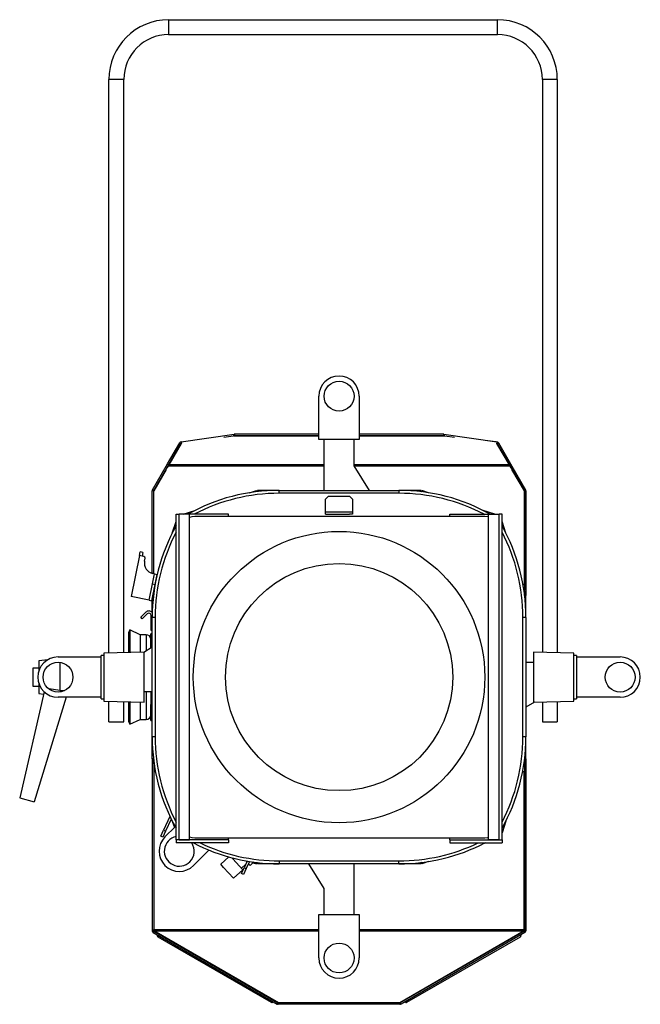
# Model space of a CAD drawing. Header units: millimetres. Extents: x 20 to 1416, y -882 to 676.
# Tile 8 of 12: x 20 to 435, y 17 to 676. Entities that reach past the tile are written whole.
import ezdxf

# ---------------------------------------------------------------- set-up
doc = ezdxf.new("R2010")
doc.units = ezdxf.units.MM

msp = doc.modelspace()

# ---------------------------------------------------------------- linework, layer by layer
at = {"color": 7, "linetype": 'Continuous', "lineweight": 25}
for p, q in [((119.5, 675.89), (119.5, 665.89)), ((119.5, 675.89), (339.5, 675.89)), ((339.5, 665.89), (339.5, 675.89)), ((119.5, 665.89), (339.5, 665.89)), ((89.5, 635.89), (79.5, 635.89)), ((79.5, 251.98), (79.5, 635.89)), ((89.5, 252.24), (89.5, 635.89)), ((379.5, 635.89), (369.5, 635.89)), ((369.5, 635.89), (369.5, 252.44)), ((379.5, 635.89), (379.5, 252.18)), ((220, 394.89), (220, 423.89)), ((247, 423.89), (247, 394.89)), ((127.9, 393.4), (163.33, 398.38)), ((156.38, 396.45), (162.77, 397.33)), ((164.5, 397.33), (162.77, 397.33)), ((163.03, 397.33), (163.47, 397.39)), ((163.33, 398.38), (163.47, 397.39)), ((163.43, 397.38), (164.5, 397.38)), ((163.53, 398.39), (163.53, 397.39)), ((220, 398.39), (163.53, 398.39)), ((220, 397.39), (163.53, 397.39)), ((164.5, 397.33), (164.5, 397.39)), ((164.5, 397.33), (220, 397.33)), ((303.47, 398.39), (247, 398.39)), ((303.47, 397.39), (247, 397.39)), ((247, 397.33), (302.5, 397.33)), ((302.5, 397.33), (302.5, 397.39)), ((302.5, 397.38), (303.57, 397.38)), ((304.23, 397.33), (302.5, 397.33)), ((303.47, 398.39), (303.47, 397.39)), ((303.67, 398.38), (303.53, 397.39)), ((303.53, 397.39), (303.97, 397.33)), ((303.67, 398.38), (339.1, 393.4)), ((304.23, 397.33), (310.62, 396.45)), ((118.75, 378.62), (126.89, 392.71)), ((127.88, 392.35), (119.54, 377.91)), ((119.57, 377.93), (127.9, 392.36)), ((119.62, 378.12), (127.75, 392.21)), ((126.89, 392.71), (127.75, 392.21)), ((127.9, 393.4), (128.04, 392.46)), ((247, 394.89), (220, 394.89)), ((223.55, 360.89), (223.55, 394.89)), ((243.45, 394.89), (243.45, 377.31)), ((333.08, 394.24), (338.38, 393.63)), ((338.38, 393.63), (338.38, 393.5)), ((338.46, 393.49), (338.38, 393.63)), ((339.1, 393.4), (338.96, 392.46)), ((339.1, 392.36), (347.43, 377.93)), ((347.47, 377.89), (339.12, 392.35)), ((340.11, 392.71), (339.25, 392.21)), ((339.25, 392.21), (347.38, 378.12)), ((340.11, 392.71), (348.25, 378.62)), ((108.69, 361.19), (118.75, 378.62)), ((109.5, 360.49), (119.03, 377)), ((109.55, 360.69), (119.62, 378.12)), ((119.09, 377.11), (118.4, 375.93)), ((118.4, 375.93), (118.4, 375.91)), ((118.75, 378.62), (119.62, 378.12)), ((223.55, 377), (119.03, 377)), ((223.55, 377.93), (119.57, 377.93)), ((347.43, 377.93), (243.45, 377.93)), ((243.45, 377.31), (253.71, 360.89)), ((347.97, 377), (243.65, 377)), ((348.25, 378.62), (347.38, 378.12)), ((347.38, 378.12), (357.45, 360.69)), ((348.6, 375.93), (347.92, 377.11)), ((347.97, 377), (357.5, 360.49)), ((348.25, 378.62), (358.31, 361.19)), ((348.6, 375.93), (348.6, 375.91)), ((117.83, 374.94), (109.5, 360.51)), ((117.83, 374.94), (117.85, 374.94)), ((349.16, 374.94), (349.17, 374.94)), ((357.5, 360.51), (349.17, 374.94)), ((109.5, 360.49), (108.5, 360.49)), ((108.5, 305.32), (108.5, 360.49)), ((108.69, 361.19), (109.55, 360.69)), ((109.5, 305.1), (109.5, 360.49)), ((109.5, 305.1), (109.5, 360.49)), ((173.59, 359.3), (178.18, 360.79)), ((178.3, 360.43), (178.18, 360.79)), ((178.42, 360.31), (178.52, 359.98)), ((178.76, 360.37), (178.76, 359.85)), ((178.84, 360.89), (178.84, 360.52)), ((193.5, 360.89), (178.84, 360.89)), ((193.5, 358.89), (193.5, 360.89)), ((193.5, 360.89), (273.5, 360.89)), ((273.5, 358.89), (193.5, 358.89)), ((224.5, 354.9), (226.5, 356.9)), ((226.5, 356.9), (240.5, 356.9)), ((240.5, 356.9), (242.5, 354.9)), ((273.5, 360.89), (273.5, 358.89)), ((288.16, 360.89), (273.5, 360.89)), ((288.16, 360.89), (288.16, 360.52)), ((288.58, 360.31), (288.48, 359.98)), ((288.71, 360.43), (288.82, 360.79)), ((293.41, 359.3), (288.82, 360.79)), ((357.45, 360.69), (358.31, 361.19)), ((357.5, 297.74), (357.5, 360.49)), ((358.5, 360.49), (357.5, 360.49)), ((357.5, 360.49), (357.5, 293.97)), ((358.5, 360.49), (358.5, 290.55)), ((224.5, 346.4), (224.5, 354.9)), ((242.5, 354.9), (242.5, 346.4)), ((124.5, 126.89), (124.5, 344.89)), ((124.5, 344.89), (126.5, 344.89)), ((133.5, 344.89), (126.5, 344.89)), ((126.5, 126.89), (126.5, 344.89)), ((129.26, 344.89), (137.08, 347.43)), ((133.5, 126.89), (133.5, 344.89)), ((159.5, 344.89), (133.5, 344.89)), ((331, 343.39), (137, 343.39)), ((159.5, 343.39), (159.5, 344.89)), ((224.5, 344.89), (224.5, 346.4)), ((224.5, 346.4), (242.5, 346.4)), ((224.5, 344.89), (240.5, 344.89)), ((242.5, 344.89), (240.5, 344.89)), ((242.5, 346.4), (242.5, 344.89)), ((307.5, 343.39), (307.5, 344.89)), ((307.5, 344.89), (333.5, 344.89)), ((337.74, 344.89), (329.93, 347.43)), ((333.5, 126.89), (333.5, 344.89)), ((333.5, 344.89), (340.5, 344.89)), ((340.5, 126.89), (340.5, 344.89)), ((342.5, 344.89), (340.5, 344.89)), ((342.5, 126.89), (342.5, 344.89)), ((121.96, 332.32), (124.5, 340.14)), ((345.04, 332.32), (342.5, 340.14)), ((100.05, 317.22), (94.49, 289.78)), ((100.05, 317.22), (100.55, 319.67)), ((101.72, 316.89), (100.05, 317.22)), ((102.21, 319.34), (100.55, 319.67)), ((102.21, 319.34), (101.72, 316.89)), ((102.99, 316.63), (101.72, 316.89)), ((103.38, 313.49), (103.77, 315.45)), ((108.75, 298.21), (110.12, 304.98)), ((110.12, 304.98), (108.85, 305.24)), ((110.12, 304.98), (111.79, 304.64)), ((110.41, 297.87), (111.79, 304.64)), ((106.54, 287.34), (108.75, 298.21)), ((108.21, 287), (110.41, 297.87)), ((108.75, 298.21), (110.41, 297.87)), ((110.42, 297.74), (110.39, 297.74)), ((357.5, 297.74), (356.58, 297.74)), ((109.03, 290.63), (109.76, 290.63)), ((109.08, 290.98), (109.55, 290.82)), ((109.83, 294.97), (110.1, 295.81)), ((358.4, 291.21), (356.9, 295.81)), ((357.92, 290.98), (357.22, 290.75)), ((357.97, 290.63), (357.6, 290.63)), ((358.4, 291.21), (358.04, 291.1)), ((358.12, 290.55), (358.5, 290.55)), ((358.5, 275.89), (358.5, 290.55)), ((106.54, 287.34), (94.49, 289.78)), ((106.54, 287.34), (108.21, 287)), ((108.5, 279.2), (108.5, 288.43)), ((104.18, 279.28), (100.82, 275.92)), ((105.24, 278.22), (101.88, 274.86)), ((107.8, 275.16), (107.8, 277.16)), ((101.88, 274.86), (100.82, 275.92)), ((107.8, 275.16), (108.5, 275.16)), ((107.8, 271.17), (107.8, 275.16)), ((107.8, 271.17), (107.8, 271.15)), ((108.5, 271.17), (107.8, 271.17)), ((107.8, 267.16), (107.8, 271.15)), ((107.8, 271.15), (108.5, 271.15)), ((110.5, 275.89), (108.5, 275.89)), ((108.5, 195.89), (108.5, 275.89)), ((110.5, 275.89), (110.5, 195.89)), ((358.5, 275.89), (356.5, 275.89)), ((356.5, 195.89), (356.5, 275.89)), ((358.5, 275.89), (358.5, 195.89)), ((93.55, 267.5), (92.7, 265.69)), ((92.7, 265.69), (92.7, 252.33)), ((100.44, 264.28), (93.55, 267.5)), ((93.55, 267.5), (93.55, 252.35)), ((104.5, 264.28), (100.44, 264.28)), ((100.44, 264.28), (100.44, 252.53)), ((104.5, 264.28), (104.5, 253.6)), ((108.5, 264.89), (107.5, 264.89)), ((107.5, 259.02), (107.5, 264.89)), ((108.5, 267.16), (107.8, 267.16)), ((108.5, 259.02), (107.5, 259.02)), ((107.5, 255.48), (107.5, 259.02)), ((103.1, 252.6), (76.1, 251.89)), ((76.1, 251.89), (76.1, 227.71)), ((102.88, 252.59), (108.5, 256.1)), ((103.1, 219.18), (103.1, 252.6)), ((390.6, 251.89), (363.6, 252.6)), ((363.6, 252.6), (363.6, 219.19)), ((390.6, 238.98), (390.6, 251.89)), ((38.66, 247.53), (32.7, 246.89)), ((32.7, 246.89), (32.7, 240.18)), ((45.5, 249.39), (74.4, 249.39)), ((46.7, 245.82), (46.7, 226.88)), ((76.1, 250.39), (74.4, 250.39)), ((74.4, 221.39), (74.4, 250.39)), ((358.5, 245.84), (363.6, 245.84)), ((392.3, 250.39), (390.6, 250.39)), ((392.3, 250.39), (392.3, 221.39)), ((392.3, 245.84), (392.5, 245.84)), ((392.5, 222.39), (392.5, 249.39)), ((392.5, 249.39), (421.5, 249.39)), ((32.7, 241.89), (28.7, 241.89)), ((28.7, 241.89), (28.7, 229.89)), ((390.6, 219.89), (390.6, 238.98)), ((32.7, 231.6), (32.7, 224.89)), ((36.26, 226.05), (19.87, 155.08)), ((28.7, 229.89), (32.7, 229.89)), ((32.7, 224.89), (35.91, 224.55)), ((46.7, 226.88), (39.69, 227.94)), ((76.1, 227.71), (76.1, 219.89)), ((108.5, 225.94), (103.1, 225.94)), ((104.5, 225.94), (104.5, 207.5)), ((107.5, 225.94), (107.5, 217.5)), ((392.5, 225.94), (392.3, 225.94)), ((50.9, 222.39), (29.53, 152.49)), ((74.4, 222.39), (45.5, 222.39)), ((74.4, 221.39), (76.1, 221.39)), ((76.1, 219.89), (103.1, 219.18)), ((79.5, 205.89), (79.5, 219.8)), ((89.5, 205.89), (89.5, 219.54)), ((92.7, 219.46), (92.7, 206.1)), ((93.55, 219.43), (93.55, 204.29)), ((100.44, 219.25), (100.44, 207.5)), ((107.5, 212.77), (107.5, 217.5)), ((364.13, 219.2), (358.5, 215.68)), ((363.6, 219.19), (390.6, 219.89)), ((369.5, 219.34), (369.5, 205.89)), ((379.5, 219.6), (379.5, 205.89)), ((390.6, 221.39), (392.3, 221.39)), ((421.5, 222.39), (392.5, 222.39)), ((108.5, 212.77), (107.5, 212.77)), ((107.5, 206.89), (107.5, 212.77)), ((79.5, 205.89), (89.5, 205.89)), ((92.7, 206.1), (93.55, 204.29)), ((93.55, 204.29), (100.44, 207.5)), ((100.44, 207.5), (104.5, 207.5)), ((107.5, 206.89), (108.5, 206.89)), ((369.5, 205.89), (379.5, 205.89)), ((110.5, 195.89), (108.5, 195.89)), ((108.5, 181.23), (108.5, 195.89)), ((358.5, 195.89), (356.5, 195.89)), ((358.5, 181.23), (358.5, 195.89)), ((108.5, 181.23), (108.5, 66.12)), ((108.88, 181.23), (108.5, 181.23)), ((108.6, 180.57), (108.96, 180.69)), ((108.6, 180.57), (110.1, 175.98)), ((109.03, 181.15), (109.5, 181.15)), ((109.08, 180.81), (109.55, 180.96)), ((358.4, 180.57), (356.9, 175.98)), ((357.92, 180.81), (357.47, 180.95)), ((357.97, 181.15), (357.48, 181.15)), ((358.4, 180.57), (358.04, 180.69)), ((358.12, 181.23), (358.5, 181.23)), ((358.5, 181.23), (358.5, 66.12)), ((109.5, 177.81), (109.5, 66.12)), ((109.7, 172.7), (109.7, 66.98)), ((109.7, 172.7), (110.67, 172.7)), ((356.33, 172.7), (357.3, 172.7)), ((357.3, 66.98), (357.3, 172.7)), ((357.5, 177.81), (357.5, 66.12)), ((19.87, 155.08), (29.53, 152.49)), ((120.4, 142.66), (116.09, 133.34)), ((121.25, 140.9), (117.45, 132.71)), ((121.96, 139.47), (123.35, 135.19)), ((345.04, 139.47), (342.5, 131.65)), ((114.3, 129.49), (116.09, 133.34)), ((117.45, 132.71), (115.66, 128.86)), ((116.09, 133.34), (117.45, 132.71)), ((117.06, 128.89), (123.92, 135.75)), ((115.66, 128.86), (114.3, 129.49)), ((159.5, 126.89), (124.5, 126.89)), ((124.5, 126.89), (124.5, 124.89)), ((126.5, 126.89), (124.5, 126.89)), ((126.5, 126.89), (133.5, 126.89)), ((126.5, 126.89), (126.5, 126.89)), ((159.5, 126.89), (133.5, 126.89)), ((137, 128.39), (331, 128.39)), ((159.5, 126.89), (159.5, 128.39)), ((159.5, 126.89), (159.5, 124.89)), ((159.5, 126.89), (159.5, 126.89)), ((307.5, 126.89), (307.5, 128.39)), ((307.5, 126.89), (307.5, 124.89)), ((307.5, 126.89), (342.5, 126.89)), ((307.5, 126.89), (307.5, 126.89)), ((307.5, 126.89), (333.5, 126.89)), ((340.5, 126.89), (333.5, 126.89)), ((340.5, 126.89), (342.5, 126.89)), ((340.5, 126.89), (340.5, 126.89)), ((342.5, 126.89), (342.5, 124.89)), ((159.5, 124.89), (124.5, 124.89)), ((146.44, 120.09), (136.15, 109.8)), ((307.5, 124.89), (342.5, 124.89)), ((331.59, 124.89), (329.93, 124.35)), ((159.72, 115.54), (154.32, 110.62)), ((162.54, 114.23), (161.87, 114.96)), ((169.17, 106.98), (162.54, 114.23)), ((172.12, 112.73), (170.07, 108.32)), ((171.86, 112.18), (171.21, 112.9)), ((173.65, 112.48), (171.43, 107.69)), ((175.19, 112.24), (175.85, 111.52)), ((176.14, 111.79), (175.82, 112.15)), ((176.14, 111.79), (176.44, 112.06)), ((193.5, 112.89), (273.5, 112.89)), ((193.5, 112.89), (193.5, 110.89)), ((273.5, 110.89), (273.5, 112.89)), ((293.41, 112.49), (288.82, 111)), ((156.26, 108.5), (154.32, 110.62)), ((162.89, 101.24), (156.26, 108.5)), ((162.89, 101.24), (169.17, 106.98)), ((168.25, 107.97), (171.12, 110.59)), ((168.28, 104.47), (170.07, 108.32)), ((171.43, 107.69), (169.65, 103.84)), ((170.07, 108.32), (171.43, 107.69)), ((174, 109.84), (172.96, 110.98)), ((175.85, 111.52), (174, 109.84)), ((175.85, 111.52), (176.14, 111.79)), ((176.03, 111.69), (178.18, 111)), ((178.3, 111.35), (178.18, 111)), ((178.42, 111.47), (178.56, 111.92)), ((178.47, 111.49), (178.57, 111.79)), ((178.71, 111.48), (178.71, 111.77)), ((178.76, 111.42), (178.76, 111.94)), ((178.84, 110.89), (178.84, 111.27)), ((193.5, 110.89), (178.84, 110.89)), ((273.5, 110.89), (193.5, 110.89)), ((223.55, 94.47), (213.29, 110.89)), ((243.45, 110.89), (243.45, 76.89)), ((288.16, 110.89), (273.5, 110.89)), ((288.16, 110.89), (288.16, 111.27)), ((288.24, 111.42), (288.24, 111.89)), ((288.24, 111.48), (288.5, 111.48)), ((288.29, 111.48), (288.29, 111.77)), ((288.58, 111.47), (288.43, 111.94)), ((288.53, 111.49), (288.43, 111.79)), ((288.71, 111.35), (288.82, 111)), ((169.65, 103.84), (168.28, 104.47)), ((223.55, 76.89), (223.55, 94.47)), ((220, 76.89), (247, 76.89)), ((220, 47.89), (220, 76.89)), ((247, 76.89), (247, 47.89)), ((108.5, 66.12), (109.5, 66.12)), ((109.55, 65.92), (108.69, 65.42)), ((109.7, 65.99), (109.7, 66.98)), ((109.7, 66.98), (220, 66.98)), ((109.7, 65.99), (109.7, 65.98)), ((109.7, 65.99), (220, 65.99)), ((192.93, 17.89), (109.7, 65.98)), ((109.82, 65.91), (109.84, 65.81)), ((247, 66.98), (357.3, 66.98)), ((247, 65.99), (357.3, 65.99)), ((357.3, 65.98), (274.07, 17.89)), ((357.16, 65.81), (357.18, 65.91)), ((357.3, 66.98), (357.3, 65.99)), ((357.3, 65.98), (357.3, 65.99)), ((357.45, 65.92), (358.31, 65.42)), ((358.5, 66.12), (357.5, 66.12)), ((109.7, 65.78), (109.2, 64.91)), ((109.2, 64.91), (192.05, 17.08)), ((109.7, 65.78), (192.55, 17.95)), ((109.84, 65.9), (109.84, 65.81)), ((192.84, 17.89), (109.84, 65.81)), ((112.23, 62.12), (188.12, 18.3)), ((357.16, 65.81), (274.16, 17.89)), ((357.3, 65.78), (274.45, 17.95)), ((357.8, 64.91), (274.95, 17.08)), ((278.89, 18.3), (354.77, 62.12)), ((357.16, 65.9), (357.16, 65.81)), ((357.3, 65.78), (357.8, 64.91)), ((192.05, 17.08), (192.55, 17.95)), ((192.64, 17.91), (192.38, 16.94)), ((192.75, 17.89), (192.75, 16.89)), ((274.25, 17.89), (192.75, 17.89)), ((274.25, 16.89), (192.75, 16.89)), ((192.89, 17.89), (192.89, 17.91)), ((274.11, 17.89), (274.11, 17.91)), ((274.25, 17.89), (274.25, 16.89)), ((274.36, 17.91), (274.62, 16.94)), ((274.95, 17.08), (274.45, 17.95))]:
    msp.add_line(p, q, dxfattribs=at)
at = {"color": 7, "linetype": 'Continuous', "lineweight": 25, "flags": 128}
for points in [[(137, 343.39), (135.05, 343.2), (133.5, 342.76)], [(333.5, 343.07), (332.95, 343.2), (331, 343.39)], [(133.5, 129.02), (135.05, 128.58), (137, 128.39)], [(331, 128.39), (332.95, 128.58), (333.5, 128.71)]]:
    msp.add_lwpolyline(points, dxfattribs=at)
at = {"color": 7, "linetype": 'Continuous', "lineweight": 25}
for centre, radius in [((233.5, 423.89), 10), ((233.5, 235.89), 97.5), ((233.5, 235.89), 76), ((45.5, 235.89), 10), ((421.5, 235.89), 10), ((233.5, 47.89), 10)]:
    msp.add_circle(centre, radius, dxfattribs=at)
for centre, radius, start, end in [((119.5, 635.89), 40, 90, 180), ((339.5, 635.89), 40, 0, 90), ((119.5, 635.89), 30, 90, 180), ((339.5, 635.89), 30, 0, 90), ((233.5, 423.89), 13.5, 0, 180), ((163.53, 396.99), 1.4, 90, 98), ((163.53, 396.99), 0.4, 90, 98), ((303.47, 396.99), 1.4, 82, 90), ((303.47, 396.99), 0.4, 82, 90), ((128.1, 392.01), 1.4, 98, 150), ((128.1, 392.01), 0.4, 110.61207, 150), ((338.9, 392.01), 0.4, 30, 82), ((338.9, 392.01), 1.4, 30, 82), ((109.9, 360.49), 1.4, 150, 180), ((109.9, 360.49), 0.4, 150, 180), ((193.5, 235.89), 125, 90, 119.28053), ((193.5, 235.89), 123, 90, 117.60306), ((273.5, 235.89), 125, 60.71947, 90), ((273.5, 235.89), 123, 62.39694, 90), ((357.1, 360.49), 0.4, 0, 30), ((357.1, 360.49), 1.4, 0, 30), ((233.5, 275.89), 125, 150.69189, 180), ((233.5, 275.89), 125, 0, 29.30811), ((233.5, 275.89), 123, 152.39694, 180), ((233.5, 275.89), 123, 0, 27.60306), ((102.79, 315.65), 1, 348.54298, 78.54298), ((110.24, 312.1), 7, 168.54298, 258.54298), ((106.3, 277.16), 3, 41.62316, 135), ((106.3, 277.16), 1.5, 360, 135), ((104.5, 261.28), 3, 360, 90), ((45.5, 235.89), 13.5, 90, 270), ((421.5, 235.89), 13.5, 270, 90), ((104.5, 210.5), 3, 270, 0), ((233.5, 195.89), 125, 180, 209.30811), ((233.5, 195.89), 123, 180, 207.60306), ((233.5, 195.89), 125, 330.69189, 0), ((233.5, 195.89), 123, 332.39694, 0), ((126.6, 119.35), 13.5, 135, 315), ((126.6, 119.35), 10, 102.1298, 315), ((126.6, 119.35), 10, 315, 33.69014), ((193.5, 235.89), 125, 242.62299, 270), ((193.5, 235.89), 123, 244.48054, 270), ((273.5, 235.89), 125, 270, 297.37701), ((273.5, 235.89), 123, 270, 295.51946), ((109.9, 66.12), 1.4, 180, 210), ((109.9, 66.12), 0.4, 180, 210), ((357.1, 66.12), 0.4, 330, 0), ((357.1, 66.12), 1.4, 330, 0), ((112.67, 62.89), 0.889, 148.96875, 240), ((354.33, 62.89), 0.889, 300, 31.03125), ((233.5, 47.89), 13.5, 180, 0), ((188.56, 19.07), 0.889, 240, 331.03125), ((192.75, 18.29), 1.4, 255, 270), ((192.75, 18.29), 0.4, 255, 270), ((274.25, 18.29), 0.4, 270, 285), ((274.25, 18.29), 1.4, 270, 285), ((278.44, 19.07), 0.889, 208.96875, 300)]:
    msp.add_arc(centre, radius, start, end, dxfattribs=at)
msp.add_ellipse((-945.57, 235.89), major_axis=(1383.81, -0.42), ratio=0.009028, start_param=5.511957, end_param=5.515278, dxfattribs=at)
for points, knots in [([(119.03, 377), (119.08, 377.1), (119.12, 377.2), (119.21, 377.39), (119.26, 377.48), (119.35, 377.65), (119.39, 377.72), (119.48, 377.85), (119.53, 377.9), (119.57, 377.93)], [0, 0, 0, 0, 0.25, 0.25, 0.5, 0.5, 0.75, 0.75, 1, 1, 1, 1]), ([(347.43, 377.93), (347.47, 377.9), (347.52, 377.85), (347.61, 377.72), (347.65, 377.65), (347.74, 377.48), (347.79, 377.39), (347.88, 377.2), (347.92, 377.1), (347.97, 377)], [0, 0, 0, 0, 0.25, 0.25, 0.5, 0.5, 0.75, 0.75, 1, 1, 1, 1]), ([(178.52, 359.93), (178.51, 359.96), (178.47, 360.1), (178.44, 360.22), (178.42, 360.31)], [0, 0, 0, 0, 0.185079, 1, 1, 1, 1]), ([(178.76, 360.37), (178.77, 360.27), (178.77, 360.14), (178.78, 359.98), (178.78, 359.93)], [0, 0, 0, 0, 0.744955, 1, 1, 1, 1]), ([(288.24, 360.37), (288.24, 360.27), (288.23, 360.14), (288.22, 359.99), (288.22, 359.95)], [0, 0, 0, 0, 0.771329, 1, 1, 1, 1]), ([(288.47, 359.91), (288.48, 359.94), (288.53, 360.1), (288.56, 360.22), (288.58, 360.31)], [0, 0, 0, 0, 0.229386, 1, 1, 1, 1]), ([(109.44, 290.61), (109.41, 290.62), (109.25, 290.62), (109.12, 290.63), (109.03, 290.63)], [0, 0, 0, 0, 0.228671, 1, 1, 1, 1]), ([(109.08, 290.98), (109.17, 290.95), (109.29, 290.92), (109.43, 290.88), (109.46, 290.87)], [0, 0, 0, 0, 0.814921, 1, 1, 1, 1]), ([(357.56, 290.61), (357.59, 290.62), (357.75, 290.62), (357.88, 290.63), (357.97, 290.63)], [0, 0, 0, 0, 0.228671, 1, 1, 1, 1]), ([(357.92, 290.98), (357.83, 290.95), (357.73, 290.92), (357.6, 290.89), (357.59, 290.88)], [0, 0, 0, 0, 0.908833, 1, 1, 1, 1]), ([(109.46, 181.17), (109.42, 181.17), (109.25, 181.16), (109.12, 181.16), (109.03, 181.15)], [0, 0, 0, 0, 0.255045, 1, 1, 1, 1]), ([(109.08, 180.81), (109.17, 180.83), (109.3, 180.87), (109.45, 180.91), (109.48, 180.92)], [0, 0, 0, 0, 0.776305, 1, 1, 1, 1]), ([(357.92, 180.81), (357.83, 180.83), (357.7, 180.87), (357.55, 180.91), (357.52, 180.92)], [0, 0, 0, 0, 0.770614, 1, 1, 1, 1]), ([(357.56, 181.17), (357.59, 181.17), (357.75, 181.16), (357.88, 181.16), (357.97, 181.15)], [0, 0, 0, 0, 0.228671, 1, 1, 1, 1]), ([(178.53, 111.87), (178.52, 111.84), (178.47, 111.69), (178.44, 111.57), (178.42, 111.47)], [0, 0, 0, 0, 0.229386, 1, 1, 1, 1]), ([(178.76, 111.42), (178.77, 111.52), (178.77, 111.64), (178.78, 111.8), (178.78, 111.83)], [0, 0, 0, 0, 0.771329, 1, 1, 1, 1]), ([(288.24, 111.42), (288.24, 111.52), (288.23, 111.65), (288.22, 111.81), (288.22, 111.85)], [0, 0, 0, 0, 0.744955, 1, 1, 1, 1]), ([(288.47, 111.87), (288.48, 111.84), (288.53, 111.69), (288.56, 111.57), (288.58, 111.47)], [0, 0, 0, 0, 0.223695, 1, 1, 1, 1])]:
    msp.add_open_spline(points, degree=3, knots=knots, dxfattribs=at)
for points in [[(178.42, 360.31), (178.37, 360.35), (178.33, 360.39), (178.3, 360.43)], [(178.84, 360.52), (178.81, 360.47), (178.79, 360.42), (178.76, 360.37)], [(288.16, 360.52), (288.19, 360.47), (288.21, 360.42), (288.24, 360.37)], [(288.58, 360.31), (288.63, 360.35), (288.67, 360.39), (288.71, 360.43)], [(358.04, 291.1), (358, 291.06), (357.96, 291.02), (357.92, 290.98)], [(357.97, 290.63), (358.03, 290.61), (358.08, 290.58), (358.12, 290.55)], [(109.03, 181.15), (108.97, 181.18), (108.92, 181.2), (108.88, 181.23)], [(108.96, 180.69), (109, 180.73), (109.04, 180.77), (109.08, 180.81)], [(358.04, 180.69), (358, 180.73), (357.96, 180.77), (357.92, 180.81)], [(357.97, 181.15), (358.03, 181.18), (358.08, 181.2), (358.12, 181.23)], [(178.42, 111.47), (178.37, 111.43), (178.33, 111.39), (178.3, 111.35)], [(178.84, 111.27), (178.81, 111.32), (178.79, 111.36), (178.76, 111.42)], [(288.16, 111.27), (288.19, 111.32), (288.21, 111.36), (288.24, 111.42)], [(288.58, 111.47), (288.63, 111.43), (288.67, 111.39), (288.71, 111.35)], [(109.55, 65.92), (109.59, 65.86), (109.64, 65.81), (109.7, 65.78)], [(357.45, 65.92), (357.41, 65.86), (357.36, 65.81), (357.3, 65.78)], [(109.2, 64.91), (108.99, 65.03), (108.81, 65.21), (108.69, 65.42)], [(358.31, 65.42), (358.19, 65.21), (358.01, 65.03), (357.8, 64.91)], [(192.38, 16.94), (192.27, 16.97), (192.15, 17.02), (192.05, 17.08)], [(192.55, 17.95), (192.58, 17.93), (192.61, 17.91), (192.64, 17.91)], [(274.45, 17.95), (274.42, 17.93), (274.39, 17.91), (274.36, 17.91)], [(274.95, 17.08), (274.85, 17.02), (274.74, 16.97), (274.62, 16.94)]]:
    msp.add_open_spline(points, degree=3, dxfattribs=at)

doc.saveas('drawing.dxf')
